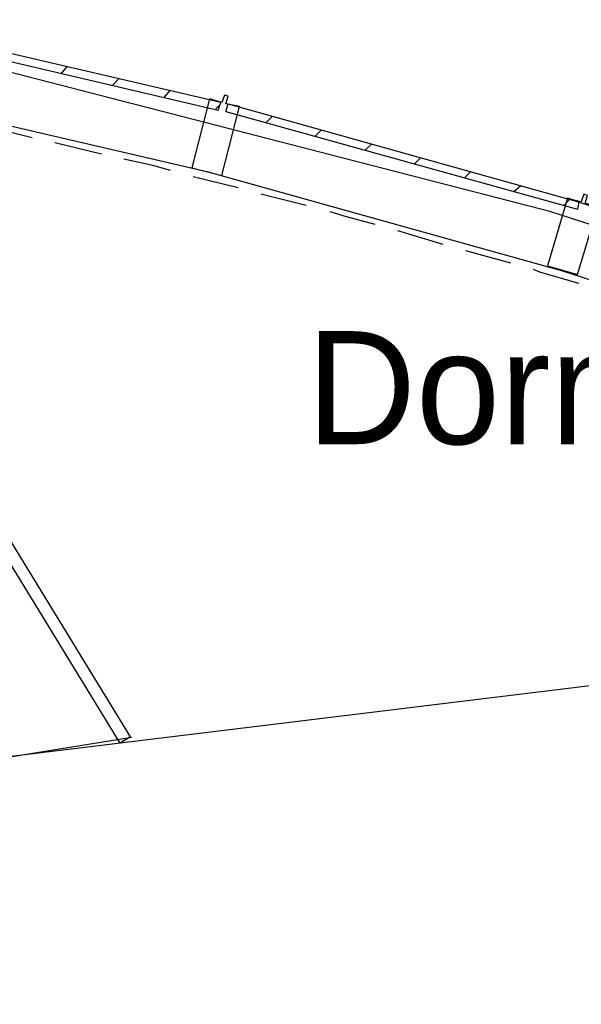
# Model space of a CAD drawing. Header units: feet. Extents: x -79 to 198, y -22 to 181.
# Tile 253 of 256: x 112 to 118, y 148 to 158. Entities that reach past the tile are written whole.
import ezdxf
from ezdxf.enums import TextEntityAlignment as Align

# ---------------------------------------------------------------- set-up
doc = ezdxf.new("R2010")
doc.units = ezdxf.units.FT
for name, color, linetype in [('A-AREA-UNIDAD', 30, 'CONTINUOUS'), ('A-LINEA', 7, 'CONTINUOUS'), ('A-NOMBRE-ESPACIO', 2, 'CONTINUOUS')]:
    doc.layers.add(name, color=color, linetype=linetype)

msp = doc.modelspace()

# ---------------------------------------------------------------- linework, layer by layer
at = {"layer": 'A-AREA-UNIDAD'}
msp.add_lwpolyline([(135.552, 150.1689), (133.952, 150.0622), (133.888, 150.7022), (130.272, 151.4489), (126.432, 152.9778), (126.4, 153.2622), (125.712, 153.5289), (125.2, 153.5289), (121.76, 154.9333), (117.68, 156.2489), (110.368, 158.1333)], dxfattribs=at)
at = {"layer": 'A-LINEA'}
for p, q in [((112.4933, 157.7111), (112.56, 157.7911)), ((113.04, 157.5911), (113.1067, 157.6578)), ((113.5867, 157.4578), (113.6533, 157.5378)), ((110.4267, 157.5111), (114.04, 156.6711)), ((114.1333, 157.3378), (114.1733, 157.3778)), ((114.24, 157.3111), (117.9733, 156.2711)), ((114.6667, 157.1911), (114.7333, 157.2578)), ((112.1867, 157.0311), (111.7067, 157.1511)), ((115.1867, 157.0444), (115.2533, 157.1111)), ((112.92, 156.8578), (112.4267, 156.9778)), ((115.72, 156.8978), (115.7867, 156.9644)), ((116.24, 156.7511), (116.3067, 156.8178)), ((114.3733, 156.4978), (113.8933, 156.6178)), ((114.04, 156.6711), (117.8133, 155.6178)), ((116.7733, 156.6044), (116.84, 156.6711)), ((117.2933, 156.4578), (117.3733, 156.5244)), ((115.0933, 156.3111), (114.6133, 156.4311)), ((117.8267, 156.3111), (117.8933, 156.3778)), ((119.6678, 155.8221), (117.9592, 156.3547)), ((116.5467, 155.8978), (116.0667, 156.0444)), ((117.2667, 155.6978), (116.7867, 155.8311)), ((117.8133, 155.6178), (121.5467, 154.4044)), ((128.4377, 152.4797), (36.6895, 141.2395)), ((111.101, 150.3205), (113.2418, 150.6669))]:
    msp.add_line(p, q, dxfattribs=at)
for points in [[(110.4, 158.2044), (114.16, 157.3244), (114.1867, 157.4044), (110.4133, 158.2844), (110.4, 158.2044)], [(114.3867, 157.3644), (114.24, 157.3911), (114.2667, 157.4711), (114.2267, 157.4844), (114.2, 157.4044), (114.0667, 157.4444), (113.88, 156.7111), (114.2, 156.6311), (114.3867, 157.3644)], [(114.24, 157.3111), (114.2667, 157.3911), (117.88, 156.3778), (117.9867, 156.3511), (117.9867, 156.3511), (117.9733, 156.2711)], [(113.6533, 156.6844), (113.4667, 156.7378), (113.16, 156.8044)], [(118.1867, 156.2844), (118.1867, 156.2978), (118.0533, 156.3378), (118.0533, 156.3378), (118.08, 156.4178), (118.04, 156.4311), (118.0133, 156.3511), (117.9467, 156.3644), (117.8667, 156.3911), (117.6533, 155.6711), (117.9733, 155.5778), (118.1867, 156.2844)], [(115.8267, 156.1111), (115.52, 156.1911), (115.3467, 156.2444)], [(117.9867, 155.4844), (117.5733, 155.6044), (117.5067, 155.6311)], [(111.7467, 153.0844), (113.2267, 150.6711), (113.12, 150.6044), (111.64, 153.0178), (111.7467, 153.0844)]]:
    msp.add_lwpolyline(points, dxfattribs=at)

# ---------------------------------------------------------------- texts
at = {"layer": 'A-NOMBRE-ESPACIO'}
msp.add_text('Dormitorio', height=1.2, dxfattribs=at).set_placement((118.8, 153.7778), align=Align.CENTER)

doc.saveas('drawing.dxf')
